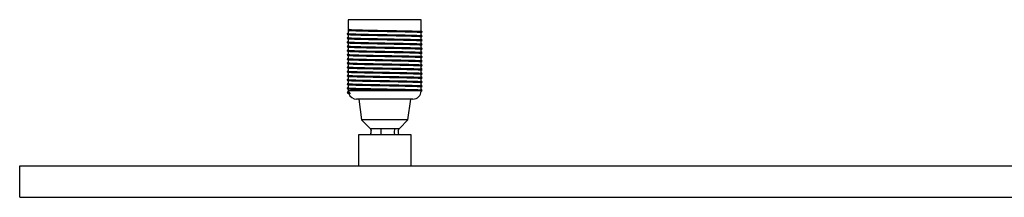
# Paper-space layout '_Posterior' of a CAD drawing. Header units: millimetres. Extents: x -350 to 650, y -8 to 78.
# Tile 1 of 3: x -350 to 122, y -8 to 77. Entities that reach past the tile are written whole.
import ezdxf

# ---------------------------------------------------------------- set-up
doc = ezdxf.new("R2010")
doc.units = ezdxf.units.MM

psp = doc.layouts.new('_Posterior')

# ---------------------------------------------------------------- linework, layer by layer
at = {"color": 7, "linetype": 'Continuous', "lineweight": 25}
for p, q in [((-192.5, 77.5), (-192.5, 70.87)), ((-157.5, 77.5), (-192.5, 77.5)), ((-157.5, 71.88), (-157.5, 77.5)), ((-191.9, 72.79), (-192.39, 72.5)), ((-192.39, 72.5), (-191.91, 72.21)), ((-157.5, 69.88), (-157.5, 71.3)), ((-157.41, 71.83), (-157.13, 71.77)), ((-157, 71.58), (-157.07, 71.57)), ((-192.99, 70.75), (-192.85, 70.67)), ((-192.99, 68.75), (-192.85, 68.67)), ((-192.99, 66.75), (-192.85, 66.67)), ((-192.5, 70.29), (-192.5, 68.87)), ((-192.5, 68.29), (-192.5, 66.87)), ((-192.5, 66.29), (-192.5, 64.87)), ((-157.5, 67.88), (-157.5, 69.3)), ((-157.5, 65.88), (-157.5, 67.3)), ((-157.41, 69.83), (-157.13, 69.77)), ((-157.41, 67.83), (-157.13, 67.77)), ((-192.99, 64.75), (-192.85, 64.67)), ((-192.99, 62.75), (-192.85, 62.67)), ((-192.5, 64.29), (-192.5, 62.87)), ((-192.5, 62.29), (-192.5, 60.87)), ((-157.5, 63.88), (-157.5, 65.3)), ((-157.5, 61.88), (-157.5, 63.3)), ((-157.41, 65.83), (-157.13, 65.77)), ((-157.41, 63.83), (-157.13, 63.77)), ((-157.41, 61.83), (-157.13, 61.77)), ((-192.99, 60.75), (-192.85, 60.67)), ((-192.99, 58.75), (-192.85, 58.67)), ((-192.99, 56.75), (-192.85, 56.67)), ((-192.5, 60.29), (-192.5, 58.87)), ((-192.5, 58.29), (-192.5, 56.87)), ((-157.5, 59.88), (-157.5, 61.3)), ((-157.5, 57.88), (-157.5, 59.3)), ((-157.5, 55.88), (-157.5, 57.3)), ((-157.41, 59.83), (-157.13, 59.77)), ((-157.41, 57.83), (-157.13, 57.77)), ((-192.99, 54.75), (-192.85, 54.67)), ((-192.99, 52.75), (-192.85, 52.67)), ((-192.5, 56.29), (-192.5, 54.87)), ((-192.5, 54.29), (-192.5, 52.87)), ((-192.5, 52.29), (-192.5, 50.87)), ((-157.5, 53.88), (-157.5, 55.3)), ((-157.5, 51.88), (-157.5, 53.3)), ((-157.41, 55.83), (-157.13, 55.77)), ((-157.41, 53.83), (-157.13, 53.77)), ((-192.99, 50.75), (-192.85, 50.67)), ((-192.99, 48.75), (-192.85, 48.67)), ((-192.5, 50.29), (-192.5, 48.87)), ((-192.5, 48.29), (-192.5, 46.87)), ((-157.5, 49.88), (-157.5, 51.3)), ((-157.5, 47.88), (-157.5, 49.3)), ((-157.5, 45.88), (-157.5, 47.3)), ((-157.41, 51.83), (-157.13, 51.77)), ((-157.41, 49.83), (-157.13, 49.77)), ((-157.41, 47.83), (-157.13, 47.77)), ((-192.99, 46.75), (-192.85, 46.67)), ((-192.99, 44.75), (-192.85, 44.67)), ((-192.99, 42.75), (-192.85, 42.67)), ((-192.91, 42.57), (-192.39, 42.5)), ((-192.5, 46.29), (-192.5, 44.87)), ((-192.5, 44.29), (-192.5, 43.5)), ((-192.39, 42.5), (-191.85, 42.82)), ((-191.72, 42.1), (-192.39, 42.5)), ((-157.5, 43.88), (-157.5, 45.3)), ((-157.41, 45.83), (-157.13, 45.77)), ((-157.41, 43.83), (-157.13, 43.77)), ((-192.21, 42.17), (-191.72, 42.1)), ((-191.72, 42.27), (-191.72, 42.1)), ((-161.5, 39.5), (-188.5, 39.5)), ((-187.5, 39.5), (-186.13, 29.5)), ((-163.87, 29.5), (-162.5, 39.5)), ((-186.13, 29.5), (-182, 25.5)), ((-163.87, 29.5), (-186.13, 29.5)), ((-168, 25.5), (-163.87, 29.5)), ((-182.01, 25.52), (-181.47, 24.4)), ((-168.53, 24.4), (-167.99, 25.52)), ((-168.02, 25.5), (-168.07, 25.5)), ((-187.5, 22.5), (-162.5, 22.5)), ((-187.5, 7.5), (-187.5, 22.5)), ((-162.5, 22.5), (-162.5, 7.5)), ((-350, -7.5), (-350, 7.5)), ((-350, 7.5), (650, 7.5)), ((-350, -7.5), (650, -7.5))]:
    psp.add_line(p, q, dxfattribs=at)
at = {"color": 8, "linetype": 'Continuous', "lineweight": 25}
psp.add_line((-160.99, 43.5), (-192.5, 43.5), dxfattribs=at)
at = {"color": 7, "linetype": 'Continuous', "lineweight": 25}
for centre, start, end in [((-188.5, 43.5), 180, 188.7183), ((-161.5, 43.5), 270, 356.9106), ((-188.5, 43.5), 199.4294, 270)]:
    psp.add_arc(centre, 4, start, end, dxfattribs=at)
for points, knots in [([(-192.5, 71.06), (-192.57, 71.02), (-192.73, 70.92), (-192.9, 70.83), (-192.99, 70.77)], [0, 0, 0, 0, 0.428658, 1, 1, 1, 1]), ([(-192.5, 70.88), (-192.57, 70.84), (-192.73, 70.74), (-192.9, 70.65), (-192.99, 70.59)], [0, 0, 0, 0, 0.429055, 1, 1, 1, 1]), ([(-192.5, 70.87), (-192.5, 70.87), (-192.7, 70.84), (-192, 70.79), (-190.35, 70.71), (-187.51, 70.62), (-183.85, 70.54), (-179.58, 70.45), (-175, 70.37), (-170.41, 70.29), (-166.15, 70.21), (-162.47, 70.12), (-159.69, 70.04), (-157.91, 69.96), (-157.68, 69.91), (-157.57, 69.88)], [0, 0, 0, 0, 0.000191, 0.084249, 0.168307, 0.252942, 0.336516, 0.421269, 0.505004, 0.589408, 0.673812, 0.757548, 0.8423, 0.925874, 1, 1, 1, 1]), ([(-192.39, 72.5), (-191.87, 72.47), (-190.82, 72.42), (-187.86, 72.33), (-184.11, 72.25), (-179.72, 72.17), (-175, 72.09), (-170.29, 72), (-165.9, 71.92), (-162.12, 71.84), (-159.26, 71.75), (-157.42, 71.67), (-157.18, 71.62), (-157.07, 71.59)], [0, 0, 0, 0, 0.091754, 0.184138, 0.275364, 0.367875, 0.459277, 0.551409, 0.64354, 0.734942, 0.827453, 0.918679, 1, 1, 1, 1]), ([(-157.5, 71.3), (-157.62, 71.32), (-157.85, 71.38), (-159.36, 71.45), (-161.29, 71.51), (-163.55, 71.57), (-166.8, 71.64), (-170.65, 71.72), (-175.01, 71.8), (-179.59, 71.88), (-183.86, 71.96), (-187.51, 72.04), (-190.38, 72.13), (-191.4, 72.19), (-191.91, 72.21)], [0, 0, 0, 0, 0.091344, 0.181546, 0.223084, 0.300733, 0.377264, 0.454776, 0.545873, 0.63625, 0.727724, 0.817927, 0.909275, 1, 1, 1, 1]), ([(-191.9, 72.79), (-191.4, 72.76), (-190.38, 72.71), (-187.5, 72.62), (-183.85, 72.54), (-179.58, 72.45), (-175, 72.37), (-170.41, 72.29), (-166.15, 72.21), (-162.47, 72.12), (-159.69, 72.04), (-157.91, 71.96), (-157.68, 71.91), (-157.57, 71.88)], [0, 0, 0, 0, 0.091791, 0.184213, 0.275476, 0.368026, 0.459465, 0.551634, 0.643803, 0.735242, 0.827791, 0.919054, 1, 1, 1, 1]), ([(-157.01, 71.59), (-157.1, 71.65), (-157.29, 71.76), (-157.48, 71.86), (-157.57, 71.92)], [0, 0, 0, 0, 0.500005, 1, 1, 1, 1]), ([(-157.01, 71.77), (-157.1, 71.83), (-157.27, 71.92), (-157.43, 72.02), (-157.5, 72.06)], [0, 0, 0, 0, 0.571342, 1, 1, 1, 1]), ([(-157.5, 71.29), (-157.45, 71.32), (-157.29, 71.41), (-157.12, 71.51), (-157.01, 71.57)], [0, 0, 0, 0, 0.293224, 1, 1, 1, 1]), ([(-192.97, 70.75), (-192.98, 70.75), (-193.03, 70.74), (-192.89, 70.73), (-192.76, 70.73)], [0, 0, 0, 0, 0.098655, 1, 1, 1, 1]), ([(-192.97, 68.75), (-192.98, 68.75), (-193.03, 68.74), (-192.89, 68.73), (-192.76, 68.73)], [0, 0, 0, 0, 0.098655, 1, 1, 1, 1]), ([(-192.97, 66.75), (-192.98, 66.75), (-193.03, 66.74), (-192.89, 66.73), (-192.76, 66.73)], [0, 0, 0, 0, 0.098655, 1, 1, 1, 1]), ([(-192.99, 70.57), (-192.87, 70.5), (-192.64, 70.37), (-192.41, 70.24), (-192.29, 70.17)], [0, 0, 0, 0, 0.500004, 1, 1, 1, 1]), ([(-192.5, 69.06), (-192.57, 69.02), (-192.73, 68.92), (-192.9, 68.83), (-192.99, 68.77)], [0, 0, 0, 0, 0.428658, 1, 1, 1, 1]), ([(-192.5, 68.88), (-192.57, 68.84), (-192.73, 68.74), (-192.9, 68.65), (-192.99, 68.59)], [0, 0, 0, 0, 0.429055, 1, 1, 1, 1]), ([(-192.99, 68.57), (-192.87, 68.5), (-192.64, 68.37), (-192.41, 68.24), (-192.29, 68.17)], [0, 0, 0, 0, 0.500004, 1, 1, 1, 1]), ([(-192.5, 67.06), (-192.57, 67.02), (-192.73, 66.92), (-192.9, 66.83), (-192.99, 66.77)], [0, 0, 0, 0, 0.428658, 1, 1, 1, 1]), ([(-192.5, 66.88), (-192.57, 66.84), (-192.73, 66.74), (-192.9, 66.65), (-192.99, 66.59)], [0, 0, 0, 0, 0.429055, 1, 1, 1, 1]), ([(-192.99, 66.57), (-192.87, 66.5), (-192.64, 66.37), (-192.41, 66.24), (-192.29, 66.17)], [0, 0, 0, 0, 0.500004, 1, 1, 1, 1]), ([(-192.91, 70.57), (-192.8, 70.55), (-192.57, 70.5), (-190.75, 70.42), (-187.88, 70.33), (-184.1, 70.25), (-179.72, 70.17), (-175, 70.09), (-170.29, 70), (-165.9, 69.92), (-162.12, 69.84), (-159.26, 69.75), (-157.42, 69.67), (-157.18, 69.62), (-157.07, 69.59)], [0, 0, 0, 0, 0.072052, 0.157194, 0.242922, 0.327575, 0.413421, 0.498237, 0.58373, 0.669223, 0.75404, 0.839886, 0.924538, 1, 1, 1, 1]), ([(-192.91, 68.57), (-192.8, 68.55), (-192.57, 68.5), (-190.75, 68.42), (-187.88, 68.33), (-184.1, 68.25), (-179.72, 68.17), (-175, 68.09), (-170.29, 68), (-165.9, 67.92), (-162.12, 67.84), (-159.26, 67.75), (-157.42, 67.67), (-157.18, 67.62), (-157.07, 67.59)], [0, 0, 0, 0, 0.072052, 0.157194, 0.242922, 0.327575, 0.413421, 0.498237, 0.58373, 0.669223, 0.75404, 0.839886, 0.924538, 1, 1, 1, 1]), ([(-192.91, 66.57), (-192.8, 66.55), (-192.57, 66.5), (-190.75, 66.42), (-187.88, 66.33), (-184.1, 66.25), (-179.72, 66.17), (-175, 66.09), (-170.29, 66), (-165.9, 65.92), (-162.12, 65.84), (-159.26, 65.75), (-157.42, 65.67), (-157.18, 65.62), (-157.07, 65.59)], [0, 0, 0, 0, 0.072052, 0.157194, 0.242922, 0.327575, 0.413421, 0.498237, 0.58373, 0.669223, 0.75404, 0.839886, 0.924538, 1, 1, 1, 1]), ([(-192.5, 68.87), (-192.5, 68.87), (-192.7, 68.84), (-192, 68.79), (-190.35, 68.71), (-187.51, 68.62), (-183.85, 68.54), (-179.58, 68.45), (-175, 68.37), (-170.41, 68.29), (-166.15, 68.21), (-162.47, 68.12), (-159.69, 68.04), (-157.91, 67.96), (-157.68, 67.91), (-157.57, 67.88)], [0, 0, 0, 0, 0.000191, 0.084249, 0.168307, 0.252942, 0.336516, 0.421269, 0.505004, 0.589408, 0.673812, 0.757548, 0.8423, 0.925874, 1, 1, 1, 1]), ([(-192.5, 66.87), (-192.5, 66.87), (-192.7, 66.84), (-192, 66.79), (-190.35, 66.71), (-187.51, 66.62), (-183.85, 66.54), (-179.58, 66.45), (-175, 66.37), (-170.41, 66.29), (-166.15, 66.21), (-162.47, 66.12), (-159.69, 66.04), (-157.91, 65.96), (-157.68, 65.91), (-157.57, 65.88)], [0, 0, 0, 0, 0.000191, 0.084249, 0.168307, 0.252942, 0.336516, 0.421269, 0.505004, 0.589408, 0.673812, 0.757548, 0.8423, 0.925874, 1, 1, 1, 1]), ([(-157.5, 69.3), (-157.62, 69.32), (-157.85, 69.38), (-159.36, 69.45), (-161.29, 69.51), (-163.55, 69.57), (-166.8, 69.64), (-170.65, 69.72), (-175.01, 69.8), (-179.59, 69.88), (-183.85, 69.96), (-187.53, 70.04), (-190.31, 70.13), (-192.08, 70.21), (-192.3, 70.26), (-192.41, 70.28)], [0, 0, 0, 0, 0.0848572, 0.1686541, 0.2072422, 0.2793769, 0.3504737, 0.4224806, 0.5071093, 0.5910684, 0.6760466, 0.7598435, 0.8447049, 0.9289871, 1, 1, 1, 1]), ([(-157.5, 67.3), (-157.62, 67.32), (-157.85, 67.38), (-159.36, 67.45), (-161.29, 67.51), (-163.55, 67.57), (-166.8, 67.64), (-170.65, 67.72), (-175.01, 67.8), (-179.59, 67.88), (-183.85, 67.96), (-187.53, 68.04), (-190.31, 68.13), (-192.08, 68.21), (-192.3, 68.26), (-192.41, 68.28)], [0, 0, 0, 0, 0.0848572, 0.1686541, 0.2072422, 0.2793769, 0.3504737, 0.4224806, 0.5071093, 0.5910684, 0.6760466, 0.7598435, 0.8447049, 0.9289871, 1, 1, 1, 1]), ([(-157.5, 65.3), (-157.62, 65.32), (-157.85, 65.38), (-159.36, 65.45), (-161.29, 65.51), (-163.55, 65.57), (-166.8, 65.64), (-170.65, 65.72), (-175.01, 65.8), (-179.59, 65.88), (-183.85, 65.96), (-187.53, 66.04), (-190.31, 66.13), (-192.08, 66.21), (-192.3, 66.26), (-192.41, 66.28)], [0, 0, 0, 0, 0.0848572, 0.1686541, 0.2072422, 0.2793769, 0.3504737, 0.4224806, 0.5071093, 0.5910684, 0.6760466, 0.7598435, 0.8447049, 0.9289871, 1, 1, 1, 1]), ([(-157.01, 69.59), (-157.1, 69.65), (-157.29, 69.76), (-157.48, 69.86), (-157.57, 69.92)], [0, 0, 0, 0, 0.500005, 1, 1, 1, 1]), ([(-157.01, 67.59), (-157.1, 67.65), (-157.29, 67.76), (-157.48, 67.86), (-157.57, 67.92)], [0, 0, 0, 0, 0.500005, 1, 1, 1, 1]), ([(-157.01, 69.77), (-157.1, 69.83), (-157.27, 69.92), (-157.43, 70.02), (-157.5, 70.06)], [0, 0, 0, 0, 0.571342, 1, 1, 1, 1]), ([(-157.5, 69.29), (-157.45, 69.32), (-157.29, 69.41), (-157.12, 69.51), (-157.01, 69.57)], [0, 0, 0, 0, 0.293224, 1, 1, 1, 1]), ([(-157.01, 67.77), (-157.1, 67.83), (-157.27, 67.92), (-157.43, 68.02), (-157.5, 68.06)], [0, 0, 0, 0, 0.571342, 1, 1, 1, 1]), ([(-157.5, 67.29), (-157.45, 67.32), (-157.29, 67.41), (-157.12, 67.51), (-157.01, 67.57)], [0, 0, 0, 0, 0.293224, 1, 1, 1, 1]), ([(-192.97, 64.75), (-192.98, 64.75), (-193.03, 64.74), (-192.89, 64.73), (-192.76, 64.73)], [0, 0, 0, 0, 0.098655, 1, 1, 1, 1]), ([(-192.97, 62.75), (-192.98, 62.75), (-193.03, 62.74), (-192.89, 62.73), (-192.76, 62.73)], [0, 0, 0, 0, 0.098655, 1, 1, 1, 1]), ([(-192.5, 65.06), (-192.57, 65.02), (-192.73, 64.92), (-192.9, 64.83), (-192.99, 64.77)], [0, 0, 0, 0, 0.428658, 1, 1, 1, 1]), ([(-192.5, 64.88), (-192.57, 64.84), (-192.73, 64.74), (-192.9, 64.65), (-192.99, 64.59)], [0, 0, 0, 0, 0.429055, 1, 1, 1, 1]), ([(-192.99, 64.57), (-192.87, 64.5), (-192.64, 64.37), (-192.41, 64.24), (-192.29, 64.17)], [0, 0, 0, 0, 0.500004, 1, 1, 1, 1]), ([(-192.5, 63.06), (-192.57, 63.02), (-192.73, 62.92), (-192.9, 62.83), (-192.99, 62.77)], [0, 0, 0, 0, 0.428658, 1, 1, 1, 1]), ([(-192.5, 62.88), (-192.57, 62.84), (-192.73, 62.74), (-192.9, 62.65), (-192.99, 62.59)], [0, 0, 0, 0, 0.429055, 1, 1, 1, 1]), ([(-192.99, 62.57), (-192.87, 62.5), (-192.64, 62.37), (-192.41, 62.24), (-192.29, 62.17)], [0, 0, 0, 0, 0.500004, 1, 1, 1, 1]), ([(-192.91, 64.57), (-192.8, 64.55), (-192.57, 64.5), (-190.75, 64.42), (-187.88, 64.33), (-184.1, 64.25), (-179.72, 64.17), (-175, 64.09), (-170.29, 64), (-165.9, 63.92), (-162.12, 63.84), (-159.26, 63.75), (-157.42, 63.67), (-157.18, 63.62), (-157.07, 63.59)], [0, 0, 0, 0, 0.072052, 0.157194, 0.242922, 0.327575, 0.413421, 0.498237, 0.58373, 0.669223, 0.75404, 0.839886, 0.924538, 1, 1, 1, 1]), ([(-192.91, 62.57), (-192.8, 62.55), (-192.57, 62.5), (-190.75, 62.42), (-187.88, 62.33), (-184.1, 62.25), (-179.72, 62.17), (-175, 62.09), (-170.29, 62), (-165.9, 61.92), (-162.12, 61.84), (-159.26, 61.75), (-157.42, 61.67), (-157.18, 61.62), (-157.07, 61.59)], [0, 0, 0, 0, 0.072052, 0.157194, 0.242922, 0.327575, 0.413421, 0.498237, 0.58373, 0.669223, 0.75404, 0.839886, 0.924538, 1, 1, 1, 1]), ([(-192.5, 64.87), (-192.5, 64.87), (-192.7, 64.84), (-192, 64.79), (-190.35, 64.71), (-187.51, 64.62), (-183.85, 64.54), (-179.58, 64.45), (-175, 64.37), (-170.41, 64.29), (-166.15, 64.21), (-162.47, 64.12), (-159.69, 64.04), (-157.91, 63.96), (-157.68, 63.91), (-157.57, 63.88)], [0, 0, 0, 0, 0.000191, 0.084249, 0.168307, 0.252942, 0.336516, 0.421269, 0.505004, 0.589408, 0.673812, 0.757548, 0.8423, 0.925874, 1, 1, 1, 1]), ([(-192.5, 62.87), (-192.5, 62.87), (-192.7, 62.84), (-192, 62.79), (-190.35, 62.71), (-187.51, 62.62), (-183.85, 62.54), (-179.58, 62.45), (-175, 62.37), (-170.41, 62.29), (-166.15, 62.21), (-162.47, 62.12), (-159.69, 62.04), (-157.91, 61.96), (-157.68, 61.91), (-157.57, 61.88)], [0, 0, 0, 0, 0.000191, 0.084249, 0.168307, 0.252942, 0.336516, 0.421269, 0.505004, 0.589408, 0.673812, 0.757548, 0.8423, 0.925874, 1, 1, 1, 1]), ([(-157.5, 63.3), (-157.62, 63.32), (-157.85, 63.38), (-159.36, 63.45), (-161.29, 63.51), (-163.55, 63.57), (-166.8, 63.64), (-170.65, 63.72), (-175.01, 63.8), (-179.59, 63.88), (-183.85, 63.96), (-187.53, 64.04), (-190.31, 64.13), (-192.08, 64.21), (-192.3, 64.26), (-192.41, 64.28)], [0, 0, 0, 0, 0.0848572, 0.1686541, 0.2072422, 0.2793769, 0.3504737, 0.4224806, 0.5071093, 0.5910684, 0.6760466, 0.7598435, 0.8447049, 0.9289871, 1, 1, 1, 1]), ([(-157.5, 61.3), (-157.62, 61.32), (-157.85, 61.38), (-159.36, 61.45), (-161.29, 61.51), (-163.55, 61.57), (-166.8, 61.64), (-170.65, 61.72), (-175.01, 61.8), (-179.59, 61.88), (-183.85, 61.96), (-187.53, 62.04), (-190.31, 62.13), (-192.08, 62.21), (-192.3, 62.26), (-192.41, 62.28)], [0, 0, 0, 0, 0.084857, 0.168654, 0.207242, 0.279377, 0.350474, 0.422481, 0.507109, 0.591068, 0.676047, 0.759844, 0.844705, 0.928987, 1, 1, 1, 1]), ([(-157.01, 65.59), (-157.1, 65.65), (-157.29, 65.76), (-157.48, 65.86), (-157.57, 65.92)], [0, 0, 0, 0, 0.500005, 1, 1, 1, 1]), ([(-157.01, 63.59), (-157.1, 63.65), (-157.29, 63.76), (-157.48, 63.86), (-157.57, 63.92)], [0, 0, 0, 0, 0.500005, 1, 1, 1, 1]), ([(-157.01, 61.59), (-157.1, 61.65), (-157.29, 61.76), (-157.48, 61.86), (-157.57, 61.92)], [0, 0, 0, 0, 0.500005, 1, 1, 1, 1]), ([(-157.01, 65.77), (-157.1, 65.83), (-157.27, 65.92), (-157.43, 66.02), (-157.5, 66.06)], [0, 0, 0, 0, 0.571342, 1, 1, 1, 1]), ([(-157.5, 65.29), (-157.45, 65.32), (-157.29, 65.41), (-157.12, 65.51), (-157.01, 65.57)], [0, 0, 0, 0, 0.293224, 1, 1, 1, 1]), ([(-157.01, 63.77), (-157.1, 63.83), (-157.27, 63.92), (-157.43, 64.02), (-157.5, 64.06)], [0, 0, 0, 0, 0.571342, 1, 1, 1, 1]), ([(-157.5, 63.29), (-157.45, 63.32), (-157.29, 63.41), (-157.12, 63.51), (-157.01, 63.57)], [0, 0, 0, 0, 0.293224, 1, 1, 1, 1]), ([(-157.01, 61.77), (-157.1, 61.83), (-157.27, 61.92), (-157.43, 62.02), (-157.5, 62.06)], [0, 0, 0, 0, 0.571342, 1, 1, 1, 1]), ([(-157.5, 61.29), (-157.45, 61.32), (-157.29, 61.41), (-157.12, 61.51), (-157.01, 61.57)], [0, 0, 0, 0, 0.2932241, 1, 1, 1, 1]), ([(-192.97, 60.75), (-192.98, 60.75), (-193.03, 60.74), (-192.89, 60.73), (-192.76, 60.73)], [0, 0, 0, 0, 0.098655, 1, 1, 1, 1]), ([(-192.97, 58.75), (-192.98, 58.75), (-193.03, 58.74), (-192.89, 58.73), (-192.76, 58.73)], [0, 0, 0, 0, 0.098655, 1, 1, 1, 1]), ([(-192.97, 56.75), (-192.98, 56.75), (-193.03, 56.74), (-192.89, 56.73), (-192.76, 56.73)], [0, 0, 0, 0, 0.098655, 1, 1, 1, 1]), ([(-192.5, 61.06), (-192.57, 61.02), (-192.73, 60.92), (-192.9, 60.83), (-192.99, 60.77)], [0, 0, 0, 0, 0.428658, 1, 1, 1, 1]), ([(-192.5, 60.88), (-192.57, 60.84), (-192.73, 60.74), (-192.9, 60.65), (-192.99, 60.59)], [0, 0, 0, 0, 0.429055, 1, 1, 1, 1]), ([(-192.99, 60.57), (-192.87, 60.5), (-192.64, 60.37), (-192.41, 60.24), (-192.29, 60.17)], [0, 0, 0, 0, 0.500004, 1, 1, 1, 1]), ([(-192.5, 59.06), (-192.57, 59.02), (-192.73, 58.92), (-192.9, 58.83), (-192.99, 58.77)], [0, 0, 0, 0, 0.428658, 1, 1, 1, 1]), ([(-192.5, 58.88), (-192.57, 58.84), (-192.73, 58.74), (-192.9, 58.65), (-192.99, 58.59)], [0, 0, 0, 0, 0.429055, 1, 1, 1, 1]), ([(-192.99, 58.57), (-192.87, 58.5), (-192.64, 58.37), (-192.41, 58.24), (-192.29, 58.17)], [0, 0, 0, 0, 0.500004, 1, 1, 1, 1]), ([(-192.5, 57.06), (-192.57, 57.02), (-192.73, 56.92), (-192.9, 56.83), (-192.99, 56.77)], [0, 0, 0, 0, 0.4286577, 1, 1, 1, 1]), ([(-192.5, 56.88), (-192.57, 56.84), (-192.73, 56.74), (-192.9, 56.65), (-192.99, 56.59)], [0, 0, 0, 0, 0.429055, 1, 1, 1, 1]), ([(-192.91, 60.57), (-192.8, 60.55), (-192.57, 60.5), (-190.75, 60.42), (-187.88, 60.33), (-184.1, 60.25), (-179.72, 60.17), (-175, 60.09), (-170.29, 60), (-165.9, 59.92), (-162.12, 59.84), (-159.26, 59.75), (-157.42, 59.67), (-157.18, 59.62), (-157.07, 59.59)], [0, 0, 0, 0, 0.072052, 0.157194, 0.242922, 0.327575, 0.413421, 0.498237, 0.58373, 0.669223, 0.75404, 0.839886, 0.924538, 1, 1, 1, 1]), ([(-192.91, 58.57), (-192.8, 58.55), (-192.57, 58.5), (-190.75, 58.42), (-187.88, 58.33), (-184.1, 58.25), (-179.72, 58.17), (-175, 58.09), (-170.29, 58), (-165.9, 57.92), (-162.12, 57.84), (-159.26, 57.75), (-157.42, 57.67), (-157.18, 57.62), (-157.07, 57.59)], [0, 0, 0, 0, 0.072052, 0.157194, 0.242922, 0.327575, 0.413421, 0.498237, 0.58373, 0.669223, 0.75404, 0.839886, 0.924538, 1, 1, 1, 1]), ([(-192.5, 60.87), (-192.5, 60.87), (-192.7, 60.84), (-192, 60.79), (-190.35, 60.71), (-187.51, 60.62), (-183.85, 60.54), (-179.58, 60.45), (-175, 60.37), (-170.41, 60.29), (-166.15, 60.21), (-162.47, 60.12), (-159.69, 60.04), (-157.91, 59.96), (-157.68, 59.91), (-157.57, 59.88)], [0, 0, 0, 0, 0.000191, 0.084249, 0.168307, 0.252942, 0.336516, 0.421269, 0.505004, 0.589408, 0.673812, 0.757548, 0.8423, 0.925874, 1, 1, 1, 1]), ([(-192.5, 58.87), (-192.5, 58.87), (-192.7, 58.84), (-192, 58.79), (-190.35, 58.71), (-187.51, 58.62), (-183.85, 58.54), (-179.58, 58.45), (-175, 58.37), (-170.41, 58.29), (-166.15, 58.21), (-162.47, 58.12), (-159.69, 58.04), (-157.91, 57.96), (-157.68, 57.91), (-157.57, 57.88)], [0, 0, 0, 0, 0.000191, 0.084249, 0.168307, 0.252942, 0.336516, 0.421269, 0.505004, 0.589408, 0.673812, 0.757548, 0.8423, 0.925874, 1, 1, 1, 1]), ([(-192.5, 56.87), (-192.5, 56.87), (-192.7, 56.84), (-192, 56.79), (-190.35, 56.71), (-187.51, 56.62), (-183.85, 56.54), (-179.58, 56.45), (-175, 56.37), (-170.41, 56.29), (-166.15, 56.21), (-162.47, 56.12), (-159.69, 56.04), (-157.91, 55.96), (-157.68, 55.91), (-157.57, 55.88)], [0, 0, 0, 0, 0.000191, 0.084249, 0.168307, 0.252942, 0.336516, 0.421269, 0.505004, 0.589408, 0.673812, 0.757548, 0.8423, 0.925874, 1, 1, 1, 1]), ([(-157.5, 59.3), (-157.62, 59.32), (-157.85, 59.38), (-159.36, 59.45), (-161.29, 59.51), (-163.55, 59.57), (-166.8, 59.64), (-170.65, 59.72), (-175.01, 59.8), (-179.59, 59.88), (-183.85, 59.96), (-187.53, 60.04), (-190.31, 60.13), (-192.08, 60.21), (-192.3, 60.26), (-192.41, 60.28)], [0, 0, 0, 0, 0.084857, 0.168654, 0.207242, 0.279377, 0.350474, 0.422481, 0.507109, 0.591068, 0.676047, 0.759844, 0.844705, 0.928987, 1, 1, 1, 1]), ([(-157.5, 57.3), (-157.62, 57.32), (-157.85, 57.38), (-159.36, 57.45), (-161.29, 57.51), (-163.55, 57.57), (-166.8, 57.64), (-170.65, 57.72), (-175.01, 57.8), (-179.59, 57.88), (-183.85, 57.96), (-187.53, 58.04), (-190.31, 58.13), (-192.08, 58.21), (-192.3, 58.26), (-192.41, 58.28)], [0, 0, 0, 0, 0.0848572, 0.1686541, 0.2072422, 0.2793769, 0.3504737, 0.4224806, 0.5071093, 0.5910684, 0.6760466, 0.7598435, 0.8447049, 0.9289871, 1, 1, 1, 1]), ([(-157.01, 59.59), (-157.1, 59.65), (-157.29, 59.76), (-157.48, 59.86), (-157.57, 59.92)], [0, 0, 0, 0, 0.500005, 1, 1, 1, 1]), ([(-157.01, 57.59), (-157.1, 57.65), (-157.29, 57.76), (-157.48, 57.86), (-157.57, 57.92)], [0, 0, 0, 0, 0.500005, 1, 1, 1, 1]), ([(-157.01, 59.77), (-157.1, 59.83), (-157.27, 59.92), (-157.43, 60.02), (-157.5, 60.06)], [0, 0, 0, 0, 0.571342, 1, 1, 1, 1]), ([(-157.5, 59.29), (-157.45, 59.32), (-157.29, 59.41), (-157.12, 59.51), (-157.01, 59.57)], [0, 0, 0, 0, 0.293224, 1, 1, 1, 1]), ([(-157.01, 57.77), (-157.1, 57.83), (-157.27, 57.92), (-157.43, 58.02), (-157.5, 58.06)], [0, 0, 0, 0, 0.571342, 1, 1, 1, 1]), ([(-157.5, 57.29), (-157.45, 57.32), (-157.29, 57.41), (-157.12, 57.51), (-157.01, 57.57)], [0, 0, 0, 0, 0.293224, 1, 1, 1, 1]), ([(-192.97, 54.75), (-192.98, 54.75), (-193.03, 54.74), (-192.89, 54.73), (-192.76, 54.73)], [0, 0, 0, 0, 0.098655, 1, 1, 1, 1]), ([(-192.97, 52.75), (-192.98, 52.75), (-193.03, 52.74), (-192.89, 52.73), (-192.76, 52.73)], [0, 0, 0, 0, 0.098655, 1, 1, 1, 1]), ([(-192.99, 56.57), (-192.87, 56.5), (-192.64, 56.37), (-192.41, 56.24), (-192.29, 56.17)], [0, 0, 0, 0, 0.5000043, 1, 1, 1, 1]), ([(-192.5, 55.06), (-192.57, 55.02), (-192.73, 54.92), (-192.9, 54.83), (-192.99, 54.77)], [0, 0, 0, 0, 0.428658, 1, 1, 1, 1]), ([(-192.5, 54.88), (-192.57, 54.84), (-192.73, 54.74), (-192.9, 54.65), (-192.99, 54.59)], [0, 0, 0, 0, 0.429055, 1, 1, 1, 1]), ([(-192.99, 54.57), (-192.87, 54.5), (-192.64, 54.37), (-192.41, 54.24), (-192.29, 54.17)], [0, 0, 0, 0, 0.500004, 1, 1, 1, 1]), ([(-192.5, 53.06), (-192.57, 53.02), (-192.73, 52.92), (-192.9, 52.83), (-192.99, 52.77)], [0, 0, 0, 0, 0.4286577, 1, 1, 1, 1]), ([(-192.5, 52.88), (-192.57, 52.84), (-192.73, 52.74), (-192.9, 52.65), (-192.99, 52.59)], [0, 0, 0, 0, 0.429055, 1, 1, 1, 1]), ([(-192.99, 52.57), (-192.87, 52.5), (-192.64, 52.37), (-192.41, 52.24), (-192.29, 52.17)], [0, 0, 0, 0, 0.500004, 1, 1, 1, 1]), ([(-192.91, 56.57), (-192.8, 56.55), (-192.57, 56.5), (-190.75, 56.42), (-187.88, 56.33), (-184.1, 56.25), (-179.72, 56.17), (-175, 56.09), (-170.29, 56), (-165.9, 55.92), (-162.12, 55.84), (-159.26, 55.75), (-157.42, 55.67), (-157.18, 55.62), (-157.07, 55.59)], [0, 0, 0, 0, 0.072052, 0.157194, 0.242922, 0.327575, 0.413421, 0.498237, 0.58373, 0.669223, 0.75404, 0.839886, 0.924538, 1, 1, 1, 1]), ([(-192.91, 54.57), (-192.8, 54.55), (-192.57, 54.5), (-190.75, 54.42), (-187.88, 54.33), (-184.1, 54.25), (-179.72, 54.17), (-175, 54.09), (-170.29, 54), (-165.9, 53.92), (-162.12, 53.84), (-159.26, 53.75), (-157.42, 53.67), (-157.18, 53.62), (-157.07, 53.59)], [0, 0, 0, 0, 0.072052, 0.157194, 0.242922, 0.327575, 0.413421, 0.498237, 0.58373, 0.669223, 0.75404, 0.839886, 0.924538, 1, 1, 1, 1]), ([(-192.91, 52.57), (-192.8, 52.55), (-192.57, 52.5), (-190.75, 52.42), (-187.88, 52.33), (-184.1, 52.25), (-179.72, 52.17), (-175, 52.09), (-170.29, 52), (-165.9, 51.92), (-162.12, 51.84), (-159.26, 51.75), (-157.42, 51.67), (-157.18, 51.62), (-157.07, 51.59)], [0, 0, 0, 0, 0.072052, 0.157194, 0.242922, 0.327575, 0.413421, 0.498237, 0.58373, 0.669223, 0.75404, 0.839886, 0.924538, 1, 1, 1, 1]), ([(-192.5, 54.87), (-192.5, 54.87), (-192.7, 54.84), (-192, 54.79), (-190.35, 54.71), (-187.51, 54.62), (-183.85, 54.54), (-179.58, 54.45), (-175, 54.37), (-170.41, 54.29), (-166.15, 54.21), (-162.47, 54.12), (-159.69, 54.04), (-157.91, 53.96), (-157.68, 53.91), (-157.57, 53.88)], [0, 0, 0, 0, 0.000191, 0.084249, 0.168307, 0.252942, 0.336516, 0.421269, 0.505004, 0.589408, 0.673812, 0.757548, 0.8423, 0.925874, 1, 1, 1, 1]), ([(-192.5, 52.87), (-192.5, 52.87), (-192.7, 52.84), (-192, 52.79), (-190.35, 52.71), (-187.51, 52.62), (-183.85, 52.54), (-179.58, 52.45), (-175, 52.37), (-170.41, 52.29), (-166.15, 52.21), (-162.47, 52.12), (-159.69, 52.04), (-157.91, 51.96), (-157.68, 51.91), (-157.57, 51.88)], [0, 0, 0, 0, 0.000191, 0.084249, 0.168307, 0.252942, 0.336516, 0.421269, 0.505004, 0.589408, 0.673812, 0.757548, 0.8423, 0.925874, 1, 1, 1, 1]), ([(-157.5, 55.3), (-157.62, 55.32), (-157.85, 55.38), (-159.36, 55.45), (-161.29, 55.51), (-163.55, 55.57), (-166.8, 55.64), (-170.65, 55.72), (-175.01, 55.8), (-179.59, 55.88), (-183.85, 55.96), (-187.53, 56.04), (-190.31, 56.13), (-192.08, 56.21), (-192.3, 56.26), (-192.41, 56.28)], [0, 0, 0, 0, 0.0848572, 0.1686541, 0.2072422, 0.2793769, 0.3504737, 0.4224806, 0.5071093, 0.5910684, 0.6760466, 0.7598435, 0.8447049, 0.9289871, 1, 1, 1, 1]), ([(-157.5, 53.3), (-157.62, 53.32), (-157.85, 53.38), (-159.36, 53.45), (-161.29, 53.51), (-163.55, 53.57), (-166.8, 53.64), (-170.65, 53.72), (-175.01, 53.8), (-179.59, 53.88), (-183.85, 53.96), (-187.53, 54.04), (-190.31, 54.13), (-192.08, 54.21), (-192.3, 54.26), (-192.41, 54.28)], [0, 0, 0, 0, 0.084857, 0.168654, 0.207242, 0.279377, 0.350474, 0.422481, 0.507109, 0.591068, 0.676047, 0.759844, 0.844705, 0.928987, 1, 1, 1, 1]), ([(-157.5, 51.3), (-157.62, 51.32), (-157.85, 51.38), (-159.36, 51.45), (-161.29, 51.51), (-163.55, 51.57), (-166.8, 51.64), (-170.65, 51.72), (-175.01, 51.8), (-179.59, 51.88), (-183.85, 51.96), (-187.53, 52.04), (-190.31, 52.13), (-192.08, 52.21), (-192.3, 52.26), (-192.41, 52.28)], [0, 0, 0, 0, 0.084857, 0.168654, 0.207242, 0.279377, 0.350474, 0.422481, 0.507109, 0.591068, 0.676047, 0.759844, 0.844705, 0.928987, 1, 1, 1, 1]), ([(-157.01, 55.59), (-157.1, 55.65), (-157.29, 55.76), (-157.48, 55.86), (-157.57, 55.92)], [0, 0, 0, 0, 0.500005, 1, 1, 1, 1]), ([(-157.01, 53.59), (-157.1, 53.65), (-157.29, 53.76), (-157.48, 53.86), (-157.57, 53.92)], [0, 0, 0, 0, 0.500005, 1, 1, 1, 1]), ([(-157.01, 55.77), (-157.1, 55.83), (-157.27, 55.92), (-157.43, 56.02), (-157.5, 56.06)], [0, 0, 0, 0, 0.571342, 1, 1, 1, 1]), ([(-157.5, 55.29), (-157.45, 55.32), (-157.29, 55.41), (-157.12, 55.51), (-157.01, 55.57)], [0, 0, 0, 0, 0.293224, 1, 1, 1, 1]), ([(-157.01, 53.77), (-157.1, 53.83), (-157.27, 53.92), (-157.43, 54.02), (-157.5, 54.06)], [0, 0, 0, 0, 0.571342, 1, 1, 1, 1]), ([(-157.5, 53.29), (-157.45, 53.32), (-157.29, 53.41), (-157.12, 53.51), (-157.01, 53.57)], [0, 0, 0, 0, 0.293224, 1, 1, 1, 1]), ([(-157.01, 51.77), (-157.1, 51.83), (-157.27, 51.92), (-157.43, 52.02), (-157.5, 52.06)], [0, 0, 0, 0, 0.571342, 1, 1, 1, 1]), ([(-192.97, 50.75), (-192.98, 50.75), (-193.03, 50.74), (-192.89, 50.73), (-192.76, 50.73)], [0, 0, 0, 0, 0.098655, 1, 1, 1, 1]), ([(-192.97, 48.75), (-192.98, 48.75), (-193.03, 48.74), (-192.89, 48.73), (-192.76, 48.73)], [0, 0, 0, 0, 0.098655, 1, 1, 1, 1]), ([(-192.5, 51.06), (-192.57, 51.02), (-192.73, 50.92), (-192.9, 50.83), (-192.99, 50.77)], [0, 0, 0, 0, 0.4286577, 1, 1, 1, 1]), ([(-192.5, 50.88), (-192.57, 50.84), (-192.73, 50.74), (-192.9, 50.65), (-192.99, 50.59)], [0, 0, 0, 0, 0.429055, 1, 1, 1, 1]), ([(-192.99, 50.57), (-192.87, 50.5), (-192.64, 50.37), (-192.41, 50.24), (-192.29, 50.17)], [0, 0, 0, 0, 0.500004, 1, 1, 1, 1]), ([(-192.5, 49.06), (-192.57, 49.02), (-192.73, 48.92), (-192.9, 48.83), (-192.99, 48.77)], [0, 0, 0, 0, 0.428658, 1, 1, 1, 1]), ([(-192.5, 48.88), (-192.57, 48.84), (-192.73, 48.74), (-192.9, 48.65), (-192.99, 48.59)], [0, 0, 0, 0, 0.429055, 1, 1, 1, 1]), ([(-192.99, 48.57), (-192.87, 48.5), (-192.64, 48.37), (-192.41, 48.24), (-192.29, 48.17)], [0, 0, 0, 0, 0.5000043, 1, 1, 1, 1]), ([(-192.91, 50.57), (-192.8, 50.55), (-192.57, 50.5), (-190.75, 50.42), (-187.88, 50.33), (-184.1, 50.25), (-179.72, 50.17), (-175, 50.09), (-170.29, 50), (-165.9, 49.92), (-162.12, 49.84), (-159.26, 49.75), (-157.42, 49.67), (-157.18, 49.62), (-157.07, 49.59)], [0, 0, 0, 0, 0.072052, 0.157194, 0.242922, 0.327575, 0.413421, 0.498237, 0.58373, 0.669223, 0.75404, 0.839886, 0.924538, 1, 1, 1, 1]), ([(-192.91, 48.57), (-192.8, 48.55), (-192.57, 48.5), (-190.75, 48.42), (-187.88, 48.33), (-184.1, 48.25), (-179.72, 48.17), (-175, 48.09), (-170.29, 48), (-165.9, 47.92), (-162.12, 47.84), (-159.26, 47.75), (-157.42, 47.67), (-157.18, 47.62), (-157.07, 47.59)], [0, 0, 0, 0, 0.072052, 0.157194, 0.242922, 0.327575, 0.413421, 0.498237, 0.58373, 0.669223, 0.75404, 0.839886, 0.924538, 1, 1, 1, 1]), ([(-192.5, 50.87), (-192.5, 50.87), (-192.7, 50.84), (-192, 50.79), (-190.35, 50.71), (-187.51, 50.62), (-183.85, 50.54), (-179.58, 50.45), (-175, 50.37), (-170.41, 50.29), (-166.15, 50.21), (-162.47, 50.12), (-159.69, 50.04), (-157.91, 49.96), (-157.68, 49.91), (-157.57, 49.88)], [0, 0, 0, 0, 0.000191, 0.084249, 0.168307, 0.252942, 0.336516, 0.421269, 0.505004, 0.589408, 0.673812, 0.757548, 0.8423, 0.925874, 1, 1, 1, 1]), ([(-192.5, 48.87), (-192.5, 48.87), (-192.7, 48.84), (-192, 48.79), (-190.35, 48.71), (-187.51, 48.62), (-183.85, 48.54), (-179.58, 48.45), (-175, 48.37), (-170.41, 48.29), (-166.15, 48.21), (-162.47, 48.12), (-159.69, 48.04), (-157.91, 47.96), (-157.68, 47.91), (-157.57, 47.88)], [0, 0, 0, 0, 0.000191, 0.084249, 0.168307, 0.252942, 0.336516, 0.421269, 0.505004, 0.589408, 0.673812, 0.757548, 0.8423, 0.925874, 1, 1, 1, 1]), ([(-157.5, 49.3), (-157.62, 49.32), (-157.85, 49.38), (-159.36, 49.45), (-161.29, 49.51), (-163.55, 49.57), (-166.8, 49.64), (-170.65, 49.72), (-175.01, 49.8), (-179.59, 49.88), (-183.85, 49.96), (-187.53, 50.04), (-190.31, 50.13), (-192.08, 50.21), (-192.3, 50.26), (-192.41, 50.28)], [0, 0, 0, 0, 0.084857, 0.168654, 0.207242, 0.279377, 0.350474, 0.422481, 0.507109, 0.591068, 0.676047, 0.759844, 0.844705, 0.928987, 1, 1, 1, 1]), ([(-157.5, 47.3), (-157.62, 47.32), (-157.85, 47.38), (-159.36, 47.45), (-161.29, 47.51), (-163.55, 47.57), (-166.8, 47.64), (-170.65, 47.72), (-175.01, 47.8), (-179.59, 47.88), (-183.85, 47.96), (-187.53, 48.04), (-190.31, 48.13), (-192.08, 48.21), (-192.3, 48.26), (-192.41, 48.28)], [0, 0, 0, 0, 0.084857, 0.168654, 0.207242, 0.279377, 0.350474, 0.422481, 0.507109, 0.591068, 0.676047, 0.759844, 0.844705, 0.928987, 1, 1, 1, 1]), ([(-157.01, 51.59), (-157.1, 51.65), (-157.29, 51.76), (-157.48, 51.86), (-157.57, 51.92)], [0, 0, 0, 0, 0.500005, 1, 1, 1, 1]), ([(-157.01, 49.59), (-157.1, 49.65), (-157.29, 49.76), (-157.48, 49.86), (-157.57, 49.92)], [0, 0, 0, 0, 0.500005, 1, 1, 1, 1]), ([(-157.01, 47.59), (-157.1, 47.65), (-157.29, 47.76), (-157.48, 47.86), (-157.57, 47.92)], [0, 0, 0, 0, 0.500005, 1, 1, 1, 1]), ([(-157.5, 51.29), (-157.45, 51.32), (-157.29, 51.41), (-157.12, 51.51), (-157.01, 51.57)], [0, 0, 0, 0, 0.293224, 1, 1, 1, 1]), ([(-157.01, 49.77), (-157.1, 49.83), (-157.27, 49.92), (-157.43, 50.02), (-157.5, 50.06)], [0, 0, 0, 0, 0.571342, 1, 1, 1, 1]), ([(-157.5, 49.29), (-157.45, 49.32), (-157.29, 49.41), (-157.12, 49.51), (-157.01, 49.57)], [0, 0, 0, 0, 0.293224, 1, 1, 1, 1]), ([(-157.01, 47.77), (-157.1, 47.83), (-157.27, 47.92), (-157.43, 48.02), (-157.5, 48.06)], [0, 0, 0, 0, 0.571342, 1, 1, 1, 1]), ([(-157.5, 47.29), (-157.45, 47.32), (-157.29, 47.41), (-157.12, 47.51), (-157.01, 47.57)], [0, 0, 0, 0, 0.293224, 1, 1, 1, 1]), ([(-192.97, 46.75), (-192.98, 46.75), (-193.03, 46.74), (-192.89, 46.73), (-192.76, 46.73)], [0, 0, 0, 0, 0.098655, 1, 1, 1, 1]), ([(-192.97, 44.75), (-192.98, 44.75), (-193.03, 44.74), (-192.89, 44.73), (-192.76, 44.73)], [0, 0, 0, 0, 0.098655, 1, 1, 1, 1]), ([(-192.97, 42.75), (-192.98, 42.75), (-193.03, 42.74), (-192.89, 42.73), (-192.76, 42.73)], [0, 0, 0, 0, 0.098655, 1, 1, 1, 1]), ([(-192.5, 47.06), (-192.57, 47.02), (-192.73, 46.92), (-192.9, 46.83), (-192.99, 46.77)], [0, 0, 0, 0, 0.428658, 1, 1, 1, 1]), ([(-192.5, 46.88), (-192.57, 46.84), (-192.73, 46.74), (-192.9, 46.65), (-192.99, 46.59)], [0, 0, 0, 0, 0.429055, 1, 1, 1, 1]), ([(-192.99, 46.57), (-192.87, 46.5), (-192.64, 46.37), (-192.41, 46.24), (-192.29, 46.17)], [0, 0, 0, 0, 0.5000043, 1, 1, 1, 1]), ([(-192.5, 45.06), (-192.57, 45.02), (-192.73, 44.92), (-192.9, 44.83), (-192.99, 44.77)], [0, 0, 0, 0, 0.428658, 1, 1, 1, 1]), ([(-192.5, 44.88), (-192.57, 44.84), (-192.73, 44.74), (-192.9, 44.65), (-192.99, 44.59)], [0, 0, 0, 0, 0.429055, 1, 1, 1, 1]), ([(-192.99, 44.57), (-192.87, 44.5), (-192.64, 44.37), (-192.41, 44.24), (-192.29, 44.17)], [0, 0, 0, 0, 0.5000043, 1, 1, 1, 1]), ([(-192.43, 43.1), (-192.52, 43.04), (-192.71, 42.93), (-192.9, 42.83), (-192.99, 42.77)], [0, 0, 0, 0, 0.499995, 1, 1, 1, 1]), ([(-192.43, 42.92), (-192.52, 42.86), (-192.71, 42.76), (-192.9, 42.65), (-192.99, 42.59)], [0, 0, 0, 0, 0.499983, 1, 1, 1, 1]), ([(-192.99, 42.57), (-192.87, 42.5), (-192.64, 42.37), (-192.41, 42.24), (-192.29, 42.17)], [0, 0, 0, 0, 0.5000043, 1, 1, 1, 1]), ([(-192.91, 46.57), (-192.8, 46.55), (-192.57, 46.5), (-190.75, 46.42), (-187.88, 46.33), (-184.1, 46.25), (-179.72, 46.17), (-175, 46.09), (-170.29, 46), (-165.9, 45.92), (-162.12, 45.84), (-159.26, 45.75), (-157.42, 45.67), (-157.18, 45.62), (-157.07, 45.59)], [0, 0, 0, 0, 0.072052, 0.157194, 0.242922, 0.327575, 0.413421, 0.498237, 0.58373, 0.669223, 0.75404, 0.839886, 0.924538, 1, 1, 1, 1]), ([(-192.91, 44.57), (-192.8, 44.55), (-192.57, 44.5), (-190.75, 44.42), (-187.88, 44.33), (-184.1, 44.25), (-179.72, 44.17), (-175, 44.09), (-170.29, 44), (-165.9, 43.92), (-162.12, 43.84), (-159.26, 43.75), (-157.42, 43.67), (-157.18, 43.62), (-157.07, 43.59)], [0, 0, 0, 0, 0.072052, 0.157194, 0.242922, 0.327575, 0.413421, 0.498237, 0.58373, 0.669223, 0.75404, 0.839886, 0.924538, 1, 1, 1, 1]), ([(-192.5, 46.87), (-192.5, 46.87), (-192.7, 46.84), (-192, 46.79), (-190.35, 46.71), (-187.51, 46.62), (-183.85, 46.54), (-179.58, 46.45), (-175, 46.37), (-170.41, 46.29), (-166.15, 46.21), (-162.47, 46.12), (-159.69, 46.04), (-157.91, 45.96), (-157.68, 45.91), (-157.57, 45.88)], [0, 0, 0, 0, 0.000191, 0.084249, 0.168307, 0.252942, 0.336516, 0.421269, 0.505004, 0.589408, 0.673812, 0.757548, 0.8423, 0.925874, 1, 1, 1, 1]), ([(-192.5, 44.87), (-192.5, 44.87), (-192.7, 44.84), (-192, 44.79), (-190.35, 44.71), (-187.51, 44.62), (-183.85, 44.54), (-179.58, 44.45), (-175, 44.37), (-170.41, 44.29), (-166.15, 44.21), (-162.47, 44.12), (-159.69, 44.04), (-157.91, 43.96), (-157.68, 43.91), (-157.57, 43.88)], [0, 0, 0, 0, 0.000191, 0.084249, 0.168307, 0.252942, 0.336516, 0.421269, 0.505004, 0.589408, 0.673812, 0.757548, 0.8423, 0.925874, 1, 1, 1, 1]), ([(-192.42, 42.9), (-192.4, 42.88), (-192.36, 42.86), (-192, 42.83), (-191.85, 42.82)], [0, 0, 0, 0, 0.564721, 1, 1, 1, 1]), ([(-157.5, 45.3), (-157.62, 45.32), (-157.85, 45.38), (-159.36, 45.45), (-161.29, 45.51), (-163.55, 45.57), (-166.8, 45.64), (-170.65, 45.72), (-175.01, 45.8), (-179.59, 45.88), (-183.85, 45.96), (-187.53, 46.04), (-190.31, 46.13), (-192.08, 46.21), (-192.3, 46.26), (-192.41, 46.28)], [0, 0, 0, 0, 0.0848572, 0.1686541, 0.2072422, 0.2793769, 0.3504737, 0.4224806, 0.5071093, 0.5910684, 0.6760466, 0.7598435, 0.8447049, 0.9289871, 1, 1, 1, 1]), ([(-160.99, 43.5), (-161.84, 43.52), (-163.52, 43.57), (-166.8, 43.64), (-170.65, 43.72), (-175.01, 43.8), (-179.59, 43.88), (-183.85, 43.96), (-187.53, 44.04), (-190.31, 44.13), (-192.08, 44.21), (-192.3, 44.26), (-192.41, 44.28)], [0, 0, 0, 0, 0.090992, 0.180675, 0.271506, 0.378258, 0.484166, 0.591359, 0.697062, 0.804108, 0.910423, 1, 1, 1, 1]), ([(-157.56, 43.29), (-157.56, 43.3), (-157.53, 43.33), (-158.04, 43.38), (-159.04, 43.43), (-160.13, 43.47), (-160.85, 43.5), (-160.99, 43.5)], [0, 0, 0, 0, 0.14705, 0.412842, 0.671244, 0.937135, 1, 1, 1, 1]), ([(-157.01, 45.59), (-157.1, 45.65), (-157.29, 45.76), (-157.48, 45.86), (-157.57, 45.92)], [0, 0, 0, 0, 0.500005, 1, 1, 1, 1]), ([(-157.01, 43.59), (-157.1, 43.65), (-157.29, 43.76), (-157.48, 43.86), (-157.57, 43.92)], [0, 0, 0, 0, 0.500005, 1, 1, 1, 1]), ([(-157.55, 43.26), (-157.48, 43.3), (-157.3, 43.4), (-157.12, 43.51), (-157.01, 43.57)], [0, 0, 0, 0, 0.355782, 1, 1, 1, 1]), ([(-157.01, 45.77), (-157.1, 45.83), (-157.27, 45.92), (-157.43, 46.02), (-157.5, 46.06)], [0, 0, 0, 0, 0.571342, 1, 1, 1, 1]), ([(-157.5, 45.29), (-157.45, 45.32), (-157.29, 45.41), (-157.12, 45.51), (-157.01, 45.57)], [0, 0, 0, 0, 0.2932241, 1, 1, 1, 1]), ([(-157.01, 43.77), (-157.1, 43.83), (-157.27, 43.92), (-157.43, 44.02), (-157.5, 44.06)], [0, 0, 0, 0, 0.571342, 1, 1, 1, 1]), ([(-181.76, 25.5), (-181.74, 25.5), (-181.7, 25.5), (-181.62, 25.5), (-181.54, 25.5), (-181.45, 25.5), (-181.32, 25.5), (-181.1, 25.5), (-180.88, 25.5), (-180.76, 25.5)], [0, 0, 0, 0, 0.099939, 0.1998783, 0.2998183, 0.3997593, 0.4997017, 0.7126484, 1, 1, 1, 1]), ([(-181.76, 22.5), (-181.67, 22.82), (-181.52, 23.42), (-181.46, 24.12), (-181.55, 24.46), (-181.57, 24.53)], [0, 0, 0, 0, 0.485399, 0.897392, 1, 1, 1, 1]), ([(-178.98, 25.5), (-178.91, 25.5), (-178.76, 25.5), (-178.53, 25.5), (-178.3, 25.5), (-178.06, 25.5), (-177.82, 25.5), (-177.57, 25.5), (-177.32, 25.5), (-177.07, 25.5), (-176.9, 25.5), (-176.81, 25.5)], [0, 0, 0, 0, 0.111108, 0.222219, 0.333331, 0.444443, 0.555557, 0.666669, 0.777781, 0.888892, 1, 1, 1, 1]), ([(-176.81, 25.5), (-176.74, 25.5), (-176.58, 25.5), (-176.35, 25.5), (-176.11, 25.5), (-175.87, 25.5), (-175.54, 25.5), (-175.06, 25.5), (-174.66, 25.5), (-174.43, 25.5)], [0, 0, 0, 0, 0.099939, 0.199878, 0.299818, 0.399759, 0.499702, 0.712648, 1, 1, 1, 1]), ([(-172.01, 25.5), (-171.93, 25.5), (-171.77, 25.5), (-171.53, 25.5), (-171.3, 25.5), (-171.08, 25.5), (-170.86, 25.5), (-170.65, 25.5), (-170.44, 25.5), (-170.24, 25.5), (-170.11, 25.5), (-170.05, 25.5)], [0, 0, 0, 0, 0.111108, 0.222219, 0.333331, 0.444443, 0.555557, 0.666669, 0.777781, 0.888892, 1, 1, 1, 1]), ([(-170.05, 25.5), (-169.99, 25.5), (-169.88, 25.5), (-169.72, 25.5), (-169.57, 25.5), (-169.42, 25.5), (-169.22, 25.5), (-168.96, 25.5), (-168.78, 25.5), (-168.67, 25.5)], [0, 0, 0, 0, 0.099939, 0.199878, 0.299818, 0.399759, 0.499702, 0.712648, 1, 1, 1, 1]), ([(-168.45, 24.49), (-168.49, 24.32), (-168.66, 23.66), (-168.46, 22.99), (-168.31, 22.5)], [0, 0, 0, 0, 0.259382, 1, 1, 1, 1])]:
    psp.add_open_spline(points, degree=3, knots=knots, dxfattribs=at)
for points in [[(-191.72, 42.27), (-191.77, 42.45), (-191.82, 42.63), (-191.85, 42.82)], [(-181.69, 22.5), (-181.31, 23.75), (-181.4, 24.66), (-181.76, 25.5)], [(-180.76, 25.5), (-180.28, 25.5), (-179.68, 25.5), (-178.98, 25.5)], [(-176.79, 22.5), (-176.69, 23.75), (-176.72, 24.66), (-176.81, 25.5)], [(-174.43, 25.5), (-173.59, 25.5), (-172.77, 25.5), (-172.01, 25.5)], [(-170.1, 22.5), (-170.38, 23.75), (-170.31, 24.66), (-170.05, 25.5)], [(-168.67, 25.5), (-168.31, 25.5), (-168.09, 25.5), (-168.02, 25.5)]]:
    psp.add_open_spline(points, degree=3, dxfattribs=at)

doc.saveas('drawing.dxf')
